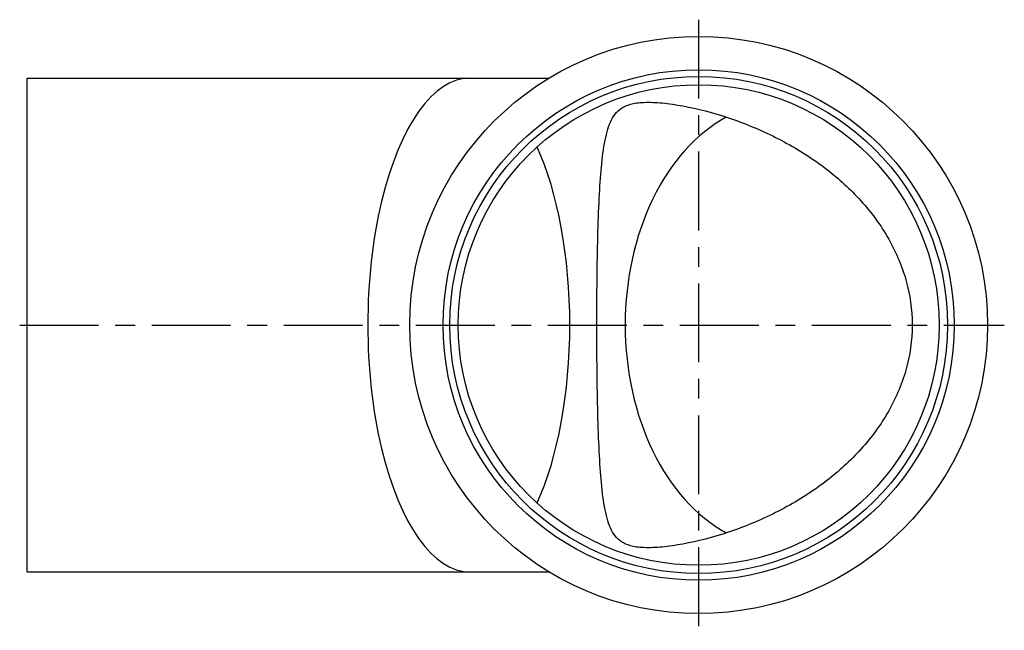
# Model space of a CAD drawing. Extents: x -0.04 to 5.85, y -1.83 to 1.83.
import ezdxf

# ---------------------------------------------------------------- set-up
doc = ezdxf.new("R2010")
doc.units = 0
doc.header["$MEASUREMENT"] = 0
doc.linetypes.add('CHAIN', pattern=[0.7087, 0.4724, -0.0591, 0.1181, -0.0591])
doc.layers.get('0').update_dxf_attribs({"linetype": 'CONTINUOUS'})

msp = doc.modelspace()

# ---------------------------------------------------------------- linework, layer by layer
at = {"linetype": 'CHAIN'}
for p, q in [((4.02, 1.83), (4.02, -1.83)), ((-0.045, 0), (5.85, 0))]:
    msp.add_line(p, q, dxfattribs=at)
for p, q in [((0, -1.48), (0, 1.48)), ((0, 1.48), (2.6522, 1.48)), ((2.6522, 1.48), (3.1242, 1.48)), ((0, -1.48), (2.6522, -1.48)), ((2.6522, -1.48), (3.1242, -1.48))]:
    msp.add_line(p, q)
for radius in [1.73, 1.53, 1.49, 1.44]:
    msp.add_circle((4.02, 0), radius)
for centre, major_axis, ratio, start_param, end_param in [((2.6522, 0), (0, 1.48), 0.414214, 0, 3.141593), ((4.524, 0), (0, 1.335), 0.707107, 0.367081, 2.774511), ((2.6522, 0), (0, 1.44), 0.414214, 3.878038, 5.54674)]:
    msp.add_ellipse(centre, major_axis=major_axis, ratio=ratio, start_param=start_param, end_param=end_param)
msp.add_open_spline([(3.7178, -1.335), (3.7531, -1.335), (3.7915, -1.3322), (3.8724, -1.3224), (3.915, -1.3154), (4.047, -1.2883), (4.1403, -1.2626), (4.3289, -1.1959), (4.4238, -1.155), (4.6059, -1.0591), (4.693, -1.0042), (4.8446, -0.8894), (4.9152, -0.8269), (5.0438, -0.6878), (5.1018, -0.6112), (5.1974, -0.4478), (5.2351, -0.3608), (5.2856, -0.1822), (5.2983, -0.0905), (5.2983, 0.0905), (5.2856, 0.1822), (5.2351, 0.3608), (5.1974, 0.4478), (5.1018, 0.6112), (5.0438, 0.6878), (4.9152, 0.8269), (4.8446, 0.8894), (4.693, 1.0042), (4.6059, 1.0591), (4.4238, 1.155), (4.3289, 1.1959), (4.1403, 1.2626), (4.047, 1.2883), (3.915, 1.3154), (3.8724, 1.3224), (3.7915, 1.3322), (3.7531, 1.335), (3.6825, 1.335), (3.6539, 1.3322), (3.6059, 1.3224), (3.5865, 1.3154), (3.5369, 1.2883), (3.5153, 1.2626), (3.4812, 1.1959), (3.4692, 1.155), (3.4501, 1.0591), (3.4431, 1.0042), (3.4324, 0.8894), (3.4282, 0.8269), (3.4213, 0.6878), (3.4185, 0.6112), (3.4143, 0.4478), (3.4128, 0.3608), (3.4108, 0.1822), (3.4103, 0.0905), (3.4103, -0.0905), (3.4108, -0.1822), (3.4128, -0.3608), (3.4143, -0.4478), (3.4185, -0.6112), (3.4213, -0.6878), (3.4282, -0.8269), (3.4324, -0.8894), (3.4431, -1.0042), (3.4501, -1.0591), (3.4692, -1.155), (3.4812, -1.1959), (3.5153, -1.2626), (3.5369, -1.2883), (3.5865, -1.3154), (3.6059, -1.3224), (3.6539, -1.3322), (3.6825, -1.335), (3.7178, -1.335)], degree=3, knots=[0, 0, 0, 0, 0.380411, 0.380411, 0.760822, 0.760822, 1.521644, 1.521644, 2.282466, 2.282466, 3.043288, 3.043288, 3.733036, 3.733036, 4.422785, 4.422785, 5.112534, 5.112534, 5.802282, 5.802282, 6.492031, 6.492031, 7.18178, 7.18178, 7.871528, 7.871528, 8.561277, 8.561277, 9.322099, 9.322099, 10.082921, 10.082921, 10.843743, 10.843743, 11.224154, 11.224154, 11.604565, 11.604565, 11.984976, 11.984976, 12.365387, 12.365387, 13.126209, 13.126209, 13.887031, 13.887031, 14.647853, 14.647853, 15.337601, 15.337601, 16.02735, 16.02735, 16.717099, 16.717099, 17.406847, 17.406847, 18.096596, 18.096596, 18.786345, 18.786345, 19.476093, 19.476093, 20.165842, 20.165842, 20.926664, 20.926664, 21.687486, 21.687486, 22.448308, 22.448308, 22.828719, 22.828719, 23.20913, 23.20913, 23.20913, 23.20913])

doc.saveas('drawing.dxf')
